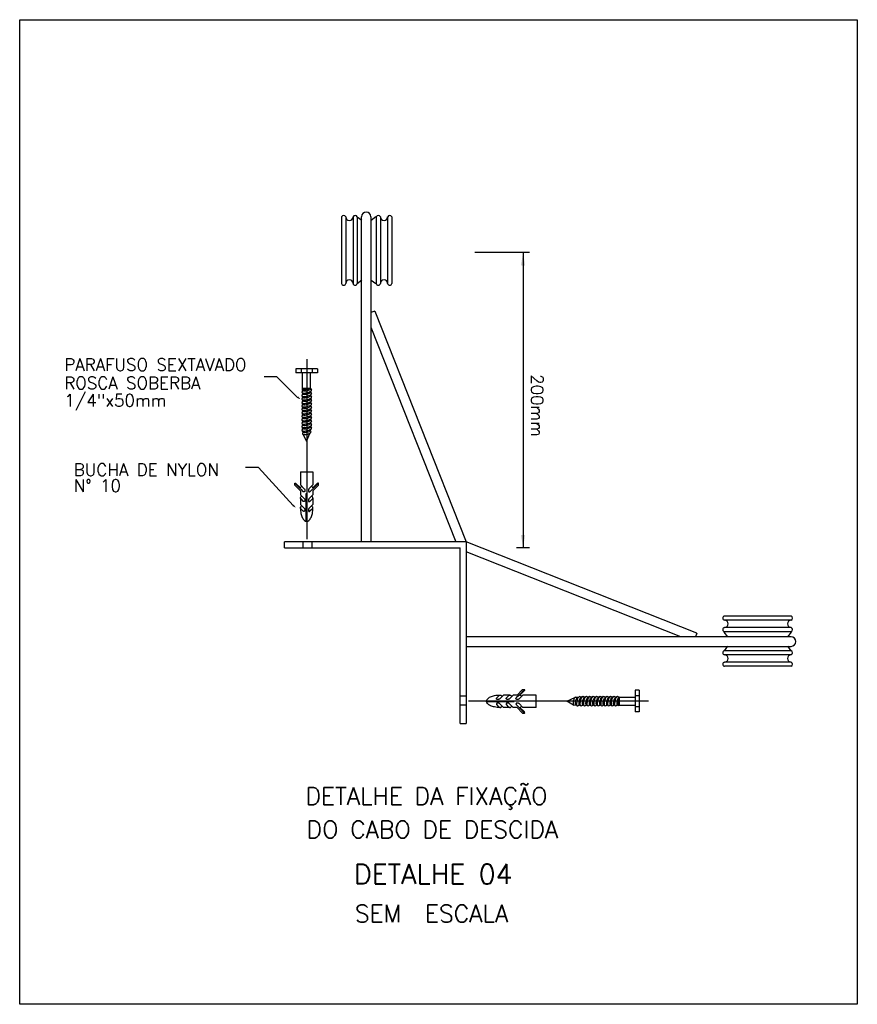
# Model space of a CAD drawing. Header units: metres. Extents: x 2092 to 2374, y -368 to -200.
# Tile 20 of 20: x 2333 to 2373, y -262 to -214. Entities that reach past the tile are written whole.
import ezdxf
from ezdxf.enums import TextEntityAlignment as Align

# ---------------------------------------------------------------- set-up
doc = ezdxf.new("R2010")
doc.units = ezdxf.units.M
doc.header["$LTSCALE"] = 0.3
doc.layers.get('0').update_dxf_attribs({"color": 251})
doc.layers.add('INDICACOES', color=9, linetype='Continuous')
doc.styles.add('100CL', font='romans.shx', dxfattribs={"height": 2.5})
doc.styles.add('140CL', font='romans.shx', dxfattribs={"height": 21})
doc.styles.add('80CL', font='romans.shx', dxfattribs={"height": 12})

# ---------------------------------------------------------------- blocks, each defined once
blk = doc.blocks.new('SET')
at = {"layer": 'INDICACOES', "color": 2}
blk.add_solid([(0, 0), (11.6, -3.1), (11.6, 3.1)], dxfattribs=at)

msp = doc.modelspace()

# ---------------------------------------------------------------- linework, layer by layer
at = {"color": 0, "linetype": 'ByBlock'}
for p, q in [((2348.257, -223.39), (2348.257, -226.644)), ((2348.46, -223.39), (2348.46, -226.644)), ((2348.816, -223.39), (2348.816, -226.644)), ((2349.019, -223.39), (2349.019, -226.644)), ((2349.019, -223.39), (2349.244, -223.554)), ((2349.229, -239.253), (2349.229, -223.391)), ((2349.689, -223.391), (2349.689, -239.253)), ((2349.701, -223.547), (2349.926, -223.376)), ((2349.946, -223.39), (2349.946, -226.644)), ((2350.149, -223.39), (2350.149, -226.644)), ((2350.505, -223.39), (2350.505, -226.644)), ((2350.708, -223.39), (2350.708, -226.644)), ((2357.428, -225.141), (2354.76, -225.141)), ((2357.115, -225.141), (2357.115, -239.541)), ((2349.019, -226.644), (2349.244, -226.473)), ((2349.701, -226.486), (2349.926, -226.651)), ((2349.872, -227.99), (2349.689, -228.062)), ((2349.872, -227.99), (2354.331, -239.255)), ((2349.689, -228.774), (2353.837, -239.255)), ((2346.572, -239.129), (2346.572, -230.343)), ((2347.086, -230.806), (2346.029, -230.806)), ((2346.029, -230.806), (2346.029, -231.005)), ((2347.086, -231.005), (2346.029, -231.005)), ((2346.285, -230.806), (2346.285, -231.005)), ((2346.356, -231.818), (2346.356, -231.005)), ((2346.743, -231.776), (2346.743, -231.005)), ((2346.814, -230.806), (2346.814, -231.005)), ((2347.086, -230.806), (2347.086, -231.005)), ((2345.096, -231.194), (2344.471, -231.194)), ((2346.107, -232.215), (2345.096, -231.194)), ((2346.356, -231.859), (2346.313, -231.959)), ((2346.356, -232.027), (2346.313, -232.127)), ((2346.324, -231.806), (2346.356, -231.859)), ((2346.324, -231.974), (2346.356, -232.027)), ((2346.356, -231.818), (2346.328, -231.808)), ((2346.743, -231.776), (2346.356, -231.776)), ((2346.743, -231.776), (2346.786, -231.858)), ((2346.778, -231.883), (2346.743, -231.945)), ((2346.743, -231.945), (2346.786, -232.027)), ((2346.778, -232.051), (2346.743, -232.114)), ((2346.743, -232.114), (2346.786, -232.196)), ((2346.356, -232.196), (2346.313, -232.296)), ((2346.356, -232.365), (2346.313, -232.465)), ((2346.356, -232.533), (2346.313, -232.633)), ((2346.324, -232.143), (2346.356, -232.196)), ((2346.324, -232.312), (2346.356, -232.365)), ((2346.324, -232.48), (2346.356, -232.533)), ((2346.778, -232.22), (2346.743, -232.282)), ((2346.743, -232.282), (2346.786, -232.364)), ((2346.778, -232.389), (2346.743, -232.451)), ((2346.743, -232.451), (2346.786, -232.533)), ((2346.778, -232.557), (2346.743, -232.62)), ((2346.356, -232.702), (2346.313, -232.802)), ((2346.356, -232.871), (2346.313, -232.971)), ((2346.356, -233.039), (2346.313, -233.139)), ((2346.324, -232.649), (2346.356, -232.702)), ((2346.324, -232.818), (2346.356, -232.871)), ((2346.324, -232.986), (2346.356, -233.039)), ((2346.743, -232.62), (2346.786, -232.701)), ((2346.778, -232.726), (2346.743, -232.788)), ((2346.743, -232.788), (2346.786, -232.87)), ((2346.778, -232.895), (2346.743, -232.957)), ((2346.743, -232.957), (2346.786, -233.039)), ((2346.778, -233.063), (2346.743, -233.126)), ((2346.356, -233.208), (2346.313, -233.308)), ((2346.356, -233.376), (2346.313, -233.476)), ((2346.356, -233.545), (2346.313, -233.645)), ((2346.324, -233.155), (2346.356, -233.208)), ((2346.324, -233.323), (2346.356, -233.376)), ((2346.324, -233.492), (2346.356, -233.545)), ((2346.743, -233.126), (2346.786, -233.207)), ((2346.778, -233.232), (2346.743, -233.294)), ((2346.743, -233.294), (2346.786, -233.376)), ((2346.778, -233.4), (2346.743, -233.463)), ((2346.743, -233.463), (2346.786, -233.545)), ((2346.356, -233.714), (2346.313, -233.814)), ((2346.321, -233.828), (2346.356, -233.887)), ((2346.324, -233.661), (2346.356, -233.714)), ((2346.363, -233.898), (2346.349, -233.989)), ((2346.363, -234.005), (2346.55, -234.339)), ((2346.55, -234.339), (2346.73, -233.94)), ((2346.732, -233.83), (2346.754, -233.903)), ((2346.778, -233.569), (2346.743, -233.631)), ((2346.743, -233.631), (2346.786, -233.713)), ((2346.743, -233.805), (2346.772, -233.744)), ((2344.194, -235.628), (2343.569, -235.628)), ((2345.89, -237.483), (2344.194, -235.628)), ((2346.245, -235.836), (2346.854, -235.836)), ((2346.245, -235.836), (2346.245, -236.479)), ((2346.854, -235.836), (2346.854, -236.479)), ((2346.262, -236.686), (2345.975, -236.399)), ((2345.975, -236.495), (2345.975, -236.399)), ((2346.247, -236.624), (2346.029, -236.406)), ((2346.838, -236.686), (2347.125, -236.399)), ((2346.852, -236.624), (2347.07, -236.406)), ((2347.125, -236.495), (2347.125, -236.399)), ((2346.245, -236.766), (2345.975, -236.495)), ((2346.245, -236.479), (2346.437, -236.67)), ((2346.245, -236.766), (2346.245, -236.957)), ((2346.262, -236.686), (2346.386, -236.811)), ((2346.533, -236.899), (2346.567, -236.899)), ((2346.533, -238.253), (2346.533, -236.899)), ((2346.567, -238.253), (2346.567, -236.899)), ((2346.854, -236.479), (2346.663, -236.67)), ((2346.838, -236.686), (2346.713, -236.811)), ((2346.854, -236.766), (2347.125, -236.495)), ((2346.854, -236.766), (2346.854, -236.957)), ((2346.245, -236.957), (2346.442, -237.154)), ((2346.245, -237.116), (2346.245, -237.432)), ((2346.262, -237.162), (2346.386, -237.286)), ((2346.854, -236.957), (2346.657, -237.154)), ((2346.838, -237.162), (2346.713, -237.286)), ((2346.854, -237.116), (2346.854, -237.432)), ((2346.245, -237.432), (2346.442, -237.629)), ((2346.262, -237.637), (2346.386, -237.761)), ((2346.854, -237.432), (2346.657, -237.629)), ((2346.838, -237.637), (2346.713, -237.761)), ((2345.462, -239.545), (2345.462, -239.253)), ((2354.331, -239.255), (2345.462, -239.255)), ((2346.36, -239.255), (2346.36, -239.543)), ((2346.798, -239.255), (2346.798, -239.543)), ((2354.331, -239.255), (2354.331, -248.125)), ((2365.597, -243.714), (2354.331, -239.255)), ((2345.462, -239.545), (2354.041, -239.545)), ((2354.041, -248.125), (2354.041, -239.545)), ((2364.813, -243.898), (2354.331, -239.749)), ((2357.428, -239.541), (2356.801, -239.541)), ((2370.196, -242.878), (2366.943, -242.878)), ((2370.196, -243.081), (2366.943, -243.081)), ((2370.196, -243.437), (2366.943, -243.437)), ((2370.196, -243.64), (2366.943, -243.64)), ((2370.195, -243.898), (2354.333, -243.898)), ((2365.597, -243.714), (2365.524, -243.898)), ((2367.1, -243.885), (2366.936, -243.661)), ((2370.039, -243.885), (2370.21, -243.661)), ((2354.333, -244.357), (2370.195, -244.357)), ((2366.943, -244.567), (2367.113, -244.342)), ((2370.196, -244.567), (2366.943, -244.567)), ((2370.196, -244.567), (2370.032, -244.342)), ((2370.196, -244.77), (2366.943, -244.77)), ((2370.196, -245.126), (2366.943, -245.126)), ((2370.196, -245.329), (2366.943, -245.329)), ((2356.82, -246.732), (2357.091, -246.462)), ((2356.9, -246.748), (2357.187, -246.462)), ((2356.962, -246.734), (2357.18, -246.516)), ((2357.091, -246.462), (2357.187, -246.462)), ((2362.581, -246.5), (2362.581, -247.557)), ((2362.781, -246.5), (2362.581, -246.5)), ((2362.781, -246.5), (2362.781, -247.557)), ((2354.332, -246.788), (2354.043, -246.788)), ((2354.457, -247.014), (2363.243, -247.014)), ((2355.949, -246.748), (2355.825, -246.873)), ((2356.154, -246.732), (2355.957, -246.929)), ((2356.471, -246.732), (2356.154, -246.732)), ((2356.425, -246.748), (2356.3, -246.873)), ((2356.629, -246.732), (2356.432, -246.929)), ((2356.82, -246.732), (2356.629, -246.732)), ((2356.9, -246.748), (2356.775, -246.873)), ((2357.107, -246.732), (2356.916, -246.924)), ((2357.75, -246.732), (2357.107, -246.732)), ((2357.75, -247.341), (2357.75, -246.732)), ((2359.248, -247.037), (2359.647, -246.856)), ((2359.756, -246.855), (2359.683, -246.832)), ((2359.782, -246.843), (2359.842, -246.814)), ((2359.955, -246.843), (2359.873, -246.8)), ((2360.017, -246.809), (2359.955, -246.843)), ((2360.123, -246.843), (2360.042, -246.8)), ((2360.186, -246.809), (2360.123, -246.843)), ((2360.292, -246.843), (2360.21, -246.8)), ((2360.354, -246.809), (2360.292, -246.843)), ((2360.461, -246.843), (2360.379, -246.8)), ((2360.523, -246.809), (2360.461, -246.843)), ((2360.629, -246.843), (2360.548, -246.8)), ((2360.692, -246.809), (2360.629, -246.843)), ((2360.798, -246.843), (2360.716, -246.8)), ((2360.86, -246.809), (2360.798, -246.843)), ((2360.967, -246.843), (2360.885, -246.8)), ((2361.029, -246.809), (2360.967, -246.843)), ((2361.135, -246.843), (2361.053, -246.8)), ((2361.198, -246.809), (2361.135, -246.843)), ((2361.304, -246.843), (2361.222, -246.8)), ((2361.366, -246.809), (2361.304, -246.843)), ((2361.472, -246.843), (2361.391, -246.8)), ((2361.535, -246.809), (2361.472, -246.843)), ((2361.641, -246.843), (2361.559, -246.8)), ((2361.703, -246.809), (2361.641, -246.843)), ((2361.81, -246.843), (2361.728, -246.8)), ((2361.81, -246.843), (2362.581, -246.843)), ((2361.81, -246.843), (2361.81, -247.23)), ((2362.781, -246.772), (2362.581, -246.772)), ((2354.332, -247.226), (2354.043, -247.226)), ((2355.333, -247.02), (2356.687, -247.02)), ((2355.333, -247.053), (2356.687, -247.053)), ((2355.949, -247.325), (2355.825, -247.2)), ((2356.154, -247.341), (2355.957, -247.144)), ((2356.471, -247.341), (2356.154, -247.341)), ((2356.425, -247.325), (2356.3, -247.2)), ((2356.629, -247.341), (2356.432, -247.144)), ((2356.82, -247.341), (2356.629, -247.341)), ((2356.687, -247.053), (2356.687, -247.02)), ((2356.9, -247.325), (2356.775, -247.2)), ((2356.82, -247.341), (2357.091, -247.612)), ((2356.9, -247.325), (2357.187, -247.612)), ((2357.107, -247.341), (2356.916, -247.15)), ((2356.962, -247.339), (2357.18, -247.557)), ((2357.75, -247.341), (2357.107, -247.341)), ((2359.581, -247.223), (2359.248, -247.037)), ((2359.688, -247.224), (2359.597, -247.237)), ((2359.759, -247.265), (2359.699, -247.23)), ((2359.872, -247.23), (2359.773, -247.273)), ((2359.925, -247.262), (2359.872, -247.23)), ((2360.041, -247.23), (2359.941, -247.273)), ((2360.094, -247.262), (2360.041, -247.23)), ((2360.21, -247.23), (2360.11, -247.273)), ((2360.263, -247.262), (2360.21, -247.23)), ((2360.378, -247.23), (2360.278, -247.273)), ((2360.431, -247.262), (2360.378, -247.23)), ((2360.547, -247.23), (2360.447, -247.273)), ((2360.6, -247.262), (2360.547, -247.23)), ((2360.716, -247.23), (2360.616, -247.273)), ((2360.769, -247.262), (2360.716, -247.23)), ((2360.884, -247.23), (2360.784, -247.273)), ((2360.937, -247.262), (2360.884, -247.23)), ((2361.053, -247.23), (2360.953, -247.273)), ((2361.106, -247.262), (2361.053, -247.23)), ((2361.222, -247.23), (2361.122, -247.273)), ((2361.275, -247.262), (2361.222, -247.23)), ((2361.39, -247.23), (2361.29, -247.273)), ((2361.443, -247.262), (2361.39, -247.23)), ((2361.559, -247.23), (2361.459, -247.273)), ((2361.612, -247.262), (2361.559, -247.23)), ((2361.727, -247.23), (2361.627, -247.273)), ((2361.78, -247.262), (2361.727, -247.23)), ((2361.769, -247.23), (2362.581, -247.23)), ((2361.769, -247.23), (2361.778, -247.258)), ((2362.781, -247.301), (2362.581, -247.301)), ((2357.091, -247.612), (2357.187, -247.612)), ((2362.781, -247.557), (2362.581, -247.557)), ((2354.041, -248.125), (2354.333, -248.125))]:
    msp.add_line(p, q, dxfattribs=at)
at = {"color": 1}
msp.add_lwpolyline([(2332.546, -213.77), (2373.427, -213.77), (2373.427, -261.828), (2332.546, -261.828)], close=True, dxfattribs=at)
at = {"color": 0, "linetype": 'ByBlock'}
for points in [[(2346.313, -231.959, 0.24548), (2346.328, -231.977, 0.082009), (2346.392, -231.992, 0.04047), (2346.466, -231.992, 0.029714), (2346.564, -231.977, 0.029714), (2346.66, -231.95, 0.04047), (2346.727, -231.921, 0.082009), (2346.78, -231.881, 0.24548), (2346.786, -231.858, 0.24548)], [(2346.313, -232.127, 0.24548), (2346.328, -232.145, 0.082009), (2346.392, -232.161, 0.04047), (2346.466, -232.16, 0.029714), (2346.564, -232.145, 0.029714), (2346.66, -232.119, 0.04047), (2346.727, -232.09, 0.082009), (2346.78, -232.049, 0.24548), (2346.786, -232.027, 0.24548)], [(2346.356, -231.859, 0.24548), (2346.368, -231.874, 0.082009), (2346.421, -231.886, 0.04047), (2346.481, -231.886, 0.029714), (2346.562, -231.873, 0.029714), (2346.64, -231.852, 0.04047), (2346.695, -231.828, 0.082009), (2346.738, -231.795, 0.24548), (2346.743, -231.776, 0.24548)], [(2346.356, -231.818, 0.045375), (2346.392, -231.824, 0.04047), (2346.466, -231.823, 0.029714), (2346.564, -231.808, 0.029714), (2346.66, -231.782, 0.008437), (2346.674, -231.776, 0.023446)], [(2346.356, -232.027, 0.24548), (2346.368, -232.042, 0.082009), (2346.421, -232.055, 0.04047), (2346.481, -232.054, 0.029714), (2346.562, -232.042, 0.029714), (2346.64, -232.02, 0.04047), (2346.695, -231.997, 0.082009), (2346.738, -231.964, 0.24548), (2346.743, -231.945, 0.24548)], [(2346.356, -232.196, 0.24548), (2346.368, -232.211, 0.082009), (2346.421, -232.223, 0.04047), (2346.481, -232.223, 0.029714), (2346.562, -232.211, 0.029714), (2346.64, -232.189, 0.04047), (2346.695, -232.165, 0.082009), (2346.738, -232.132, 0.24548), (2346.743, -232.114, 0.24548)], [(2346.313, -232.296, 0.24548), (2346.328, -232.314, 0.082009), (2346.392, -232.33, 0.04047), (2346.466, -232.329, 0.029714), (2346.564, -232.314, 0.029714), (2346.66, -232.288, 0.04047), (2346.727, -232.258, 0.082009), (2346.78, -232.218, 0.24548), (2346.786, -232.196, 0.24548)], [(2346.313, -232.465, 0.24548), (2346.328, -232.483, 0.082009), (2346.392, -232.498, 0.04047), (2346.466, -232.497, 0.029714), (2346.564, -232.483, 0.029714), (2346.66, -232.456, 0.04047), (2346.727, -232.427, 0.082009), (2346.78, -232.387, 0.24548), (2346.786, -232.364, 0.24548)], [(2346.313, -232.633, 0.24548), (2346.328, -232.651, 0.082009), (2346.392, -232.667, 0.04047), (2346.466, -232.666, 0.029714), (2346.564, -232.651, 0.029714), (2346.66, -232.625, 0.04047), (2346.727, -232.596, 0.082009), (2346.78, -232.555, 0.24548), (2346.786, -232.533, 0.24548)], [(2346.356, -232.365, 0.24548), (2346.368, -232.379, 0.082009), (2346.421, -232.392, 0.04047), (2346.481, -232.392, 0.029714), (2346.562, -232.379, 0.029714), (2346.64, -232.358, 0.04047), (2346.695, -232.334, 0.082009), (2346.738, -232.301, 0.24548), (2346.743, -232.282, 0.24548)], [(2346.356, -232.533, 0.24548), (2346.368, -232.548, 0.082009), (2346.421, -232.561, 0.04047), (2346.481, -232.56, 0.029714), (2346.562, -232.548, 0.029714), (2346.64, -232.526, 0.04047), (2346.695, -232.503, 0.082009), (2346.738, -232.469, 0.24548), (2346.743, -232.451, 0.24548)], [(2346.313, -232.802, 0.24548), (2346.328, -232.82, 0.082009), (2346.392, -232.835, 0.04047), (2346.466, -232.835, 0.029714), (2346.564, -232.82, 0.029714), (2346.66, -232.793, 0.04047), (2346.727, -232.764, 0.082009), (2346.78, -232.724, 0.24548), (2346.786, -232.701, 0.24548)], [(2346.313, -232.971, 0.24548), (2346.328, -232.989, 0.082009), (2346.392, -233.004, 0.04047), (2346.466, -233.003, 0.029714), (2346.564, -232.988, 0.029714), (2346.66, -232.962, 0.04047), (2346.727, -232.933, 0.082009), (2346.78, -232.893, 0.24548), (2346.786, -232.87, 0.24548)], [(2346.313, -233.139, 0.24548), (2346.328, -233.157, 0.082009), (2346.392, -233.173, 0.04047), (2346.466, -233.172, 0.029714), (2346.564, -233.157, 0.029714), (2346.66, -233.131, 0.04047), (2346.727, -233.102, 0.082009), (2346.78, -233.061, 0.24548), (2346.786, -233.039, 0.24548)], [(2346.356, -232.702, 0.24548), (2346.368, -232.717, 0.082009), (2346.421, -232.729, 0.04047), (2346.481, -232.729, 0.029714), (2346.562, -232.717, 0.029714), (2346.64, -232.695, 0.04047), (2346.695, -232.671, 0.082009), (2346.738, -232.638, 0.24548), (2346.743, -232.62, 0.24548)], [(2346.356, -232.871, 0.24548), (2346.368, -232.885, 0.082009), (2346.421, -232.898, 0.04047), (2346.481, -232.897, 0.029714), (2346.562, -232.885, 0.029714), (2346.64, -232.864, 0.04047), (2346.695, -232.84, 0.082009), (2346.738, -232.807, 0.24548), (2346.743, -232.788, 0.24548)], [(2346.356, -233.039, 0.24548), (2346.368, -233.054, 0.082009), (2346.421, -233.067, 0.04047), (2346.481, -233.066, 0.029714), (2346.562, -233.054, 0.029714), (2346.64, -233.032, 0.04047), (2346.695, -233.008, 0.082009), (2346.738, -232.975, 0.24548), (2346.743, -232.957, 0.24548)], [(2346.313, -233.308, 0.24548), (2346.328, -233.326, 0.082009), (2346.392, -233.341, 0.04047), (2346.466, -233.341, 0.029714), (2346.564, -233.326, 0.029714), (2346.66, -233.299, 0.04047), (2346.727, -233.27, 0.082009), (2346.78, -233.23, 0.24548), (2346.786, -233.207, 0.24548)], [(2346.313, -233.476, 0.24548), (2346.328, -233.494, 0.082009), (2346.392, -233.51, 0.04047), (2346.466, -233.509, 0.029714), (2346.564, -233.494, 0.029714), (2346.66, -233.468, 0.04047), (2346.727, -233.439, 0.082009), (2346.78, -233.398, 0.24548), (2346.786, -233.376, 0.24548)], [(2346.313, -233.645, 0.24548), (2346.328, -233.663, 0.082009), (2346.392, -233.679, 0.04047), (2346.466, -233.678, 0.029714), (2346.564, -233.663, 0.029714), (2346.66, -233.637, 0.04047), (2346.727, -233.608, 0.082009), (2346.78, -233.567, 0.24548), (2346.786, -233.545, 0.24548)], [(2346.356, -233.208, 0.24548), (2346.368, -233.223, 0.082009), (2346.421, -233.235, 0.04047), (2346.481, -233.235, 0.029714), (2346.562, -233.223, 0.029714), (2346.64, -233.201, 0.04047), (2346.695, -233.177, 0.082009), (2346.738, -233.144, 0.24548), (2346.743, -233.126, 0.24548)], [(2346.356, -233.376, 0.24548), (2346.368, -233.391, 0.082009), (2346.421, -233.404, 0.04047), (2346.481, -233.403, 0.029714), (2346.562, -233.391, 0.029714), (2346.64, -233.37, 0.04047), (2346.695, -233.346, 0.082009), (2346.738, -233.313, 0.24548), (2346.743, -233.294, 0.24548)], [(2346.356, -233.545, 0.24548), (2346.368, -233.56, 0.082009), (2346.421, -233.573, 0.04047), (2346.481, -233.572, 0.029714), (2346.562, -233.56, 0.029714), (2346.64, -233.538, 0.04047), (2346.695, -233.514, 0.082009), (2346.738, -233.481, 0.24548), (2346.743, -233.463, 0.24548)], [(2346.313, -233.814, 0.24548), (2346.328, -233.832, 0.082009), (2346.392, -233.847, 0.04047), (2346.466, -233.847, 0.029714), (2346.564, -233.832, 0.029714), (2346.66, -233.805, 0.04047), (2346.727, -233.776, 0.082009), (2346.78, -233.736, 0.24548), (2346.786, -233.713, 0.24548)], [(2346.349, -233.989, 0.24548), (2346.362, -234.005, 0.082009), (2346.417, -234.018, 0.04047), (2346.48, -234.017, 0.029714), (2346.564, -234.005, 0.029714), (2346.646, -233.982, 0.04047), (2346.703, -233.957, 0.082009), (2346.749, -233.923, 0.24548), (2346.754, -233.903, 0.24548)], [(2346.356, -233.714, 0.24548), (2346.368, -233.728, 0.082009), (2346.421, -233.741, 0.04047), (2346.481, -233.741, 0.029714), (2346.562, -233.728, 0.029714), (2346.64, -233.707, 0.04047), (2346.695, -233.683, 0.082009), (2346.738, -233.65, 0.24548), (2346.743, -233.631, 0.24548)], [(2346.356, -233.887, 0.24548), (2346.368, -233.902, 0.082009), (2346.421, -233.914, 0.04047), (2346.481, -233.914, 0.029714), (2346.562, -233.902, 0.029714), (2346.64, -233.88, 0.04047), (2346.695, -233.856, 0.082009), (2346.738, -233.823, 0.24548), (2346.743, -233.805, 0.24548)], [(2346.247, -236.624, -0.122515), (2346.264, -236.589, -0.074458), (2346.312, -236.546, -0.064948)], [(2346.852, -236.624, 0.122515), (2346.835, -236.589, 0.074458), (2346.787, -236.546, 0.064948)], [(2346.245, -237.116, -0.174705), (2346.264, -237.064, -0.074458), (2346.312, -237.021, -0.064948)], [(2346.264, -237.167, -0.174705), (2346.245, -237.116, -0.174705)], [(2346.262, -237.162, -0.021127), (2346.257, -237.158, -0.170198)], [(2346.854, -237.116, 0.174705), (2346.835, -237.064, 0.074458), (2346.787, -237.021, 0.064948)], [(2346.835, -237.167, 0.174705), (2346.854, -237.116, 0.174705)], [(2346.838, -237.162, 0.021127), (2346.842, -237.158, 0.170198)], [(2346.245, -237.591, -0.174705), (2346.264, -237.539, -0.074458), (2346.312, -237.496, -0.064948)], [(2346.245, -237.582, 0.005298), (2346.245, -237.61, 0.048405), (2346.27, -237.871, 0.062165), (2346.334, -238.066, 0.102796), (2346.448, -238.216, 0.153617), (2346.533, -238.253, 0.181773)], [(2346.257, -237.633, -0.138405), (2346.245, -237.591, -0.174705)], [(2346.262, -237.637, -0.021127), (2346.257, -237.633, -0.170198)], [(2346.567, -238.253, 0.153617), (2346.652, -238.216, 0.102796), (2346.765, -238.066, 0.062165), (2346.829, -237.871, 0.048405), (2346.854, -237.61, 0.005298), (2346.854, -237.582, 0.062165)], [(2346.854, -237.591, 0.174705), (2346.835, -237.539, 0.074458), (2346.787, -237.496, 0.064948)], [(2346.835, -237.642, 0.174705), (2346.854, -237.591, 0.174705)], [(2346.838, -237.637, 0.021127), (2346.842, -237.633, 0.170198)], [(2355.333, -247.02, -0.153617), (2355.37, -246.935, -0.102796), (2355.52, -246.821, -0.062165), (2355.715, -246.757, -0.048405), (2355.976, -246.732, -0.005298), (2356.005, -246.732, -0.062165)], [(2355.944, -246.751, -0.174705), (2355.995, -246.732, -0.174705)], [(2355.949, -246.748, -0.021127), (2355.953, -246.744, -0.170198)], [(2355.995, -246.732, -0.174705), (2356.047, -246.751, -0.074458), (2356.09, -246.799, -0.064948)], [(2356.419, -246.751, -0.174705), (2356.471, -246.732, -0.174705)], [(2356.425, -246.748, -0.021127), (2356.428, -246.744, -0.170198)], [(2356.471, -246.732, -0.174705), (2356.522, -246.751, -0.074458), (2356.565, -246.799, -0.064948)], [(2356.962, -246.734, -0.122515), (2356.997, -246.751, -0.074458), (2357.041, -246.799, -0.064948)], [(2359.597, -247.237, -0.24548), (2359.581, -247.224, -0.082009), (2359.568, -247.169, -0.04047), (2359.569, -247.106, -0.029714), (2359.581, -247.022, -0.029714), (2359.604, -246.94, -0.04047), (2359.629, -246.883, -0.082009), (2359.663, -246.838, -0.24548), (2359.683, -246.832, -0.24548)], [(2359.699, -247.23, -0.24548), (2359.685, -247.218, -0.082009), (2359.672, -247.165, -0.04047), (2359.672, -247.105, -0.029714), (2359.685, -247.025, -0.029714), (2359.706, -246.946, -0.04047), (2359.73, -246.891, -0.082009), (2359.763, -246.848, -0.24548), (2359.782, -246.843, -0.24548)], [(2359.773, -247.273, -0.24548), (2359.754, -247.258, -0.082009), (2359.739, -247.194, -0.04047), (2359.74, -247.121, -0.029714), (2359.755, -247.022, -0.029714), (2359.781, -246.926, -0.04047), (2359.81, -246.859, -0.082009), (2359.85, -246.806, -0.24548), (2359.873, -246.8, -0.24548)], [(2359.872, -247.23, -0.24548), (2359.858, -247.218, -0.082009), (2359.845, -247.165, -0.04047), (2359.846, -247.105, -0.029714), (2359.858, -247.025, -0.029714), (2359.879, -246.946, -0.04047), (2359.903, -246.891, -0.082009), (2359.936, -246.848, -0.24548), (2359.955, -246.843, -0.24548)], [(2359.941, -247.273, -0.24548), (2359.923, -247.258, -0.082009), (2359.908, -247.194, -0.04047), (2359.908, -247.121, -0.029714), (2359.923, -247.022, -0.029714), (2359.95, -246.926, -0.04047), (2359.979, -246.859, -0.082009), (2360.019, -246.806, -0.24548), (2360.042, -246.8, -0.24548)], [(2360.041, -247.23, -0.24548), (2360.026, -247.218, -0.082009), (2360.014, -247.165, -0.04047), (2360.014, -247.105, -0.029714), (2360.026, -247.025, -0.029714), (2360.048, -246.946, -0.04047), (2360.072, -246.891, -0.082009), (2360.105, -246.848, -0.24548), (2360.123, -246.843, -0.24548)], [(2360.11, -247.273, -0.24548), (2360.092, -247.258, -0.082009), (2360.076, -247.194, -0.04047), (2360.077, -247.121, -0.029714), (2360.092, -247.022, -0.029714), (2360.118, -246.926, -0.04047), (2360.147, -246.859, -0.082009), (2360.188, -246.806, -0.24548), (2360.21, -246.8, -0.24548)], [(2360.21, -247.23, -0.24548), (2360.195, -247.218, -0.082009), (2360.182, -247.165, -0.04047), (2360.183, -247.105, -0.029714), (2360.195, -247.025, -0.029714), (2360.217, -246.946, -0.04047), (2360.24, -246.891, -0.082009), (2360.274, -246.848, -0.24548), (2360.292, -246.843, -0.24548)], [(2360.278, -247.273, -0.24548), (2360.26, -247.258, -0.082009), (2360.245, -247.194, -0.04047), (2360.246, -247.121, -0.029714), (2360.26, -247.022, -0.029714), (2360.287, -246.926, -0.04047), (2360.316, -246.859, -0.082009), (2360.356, -246.806, -0.24548), (2360.379, -246.8, -0.24548)], [(2360.378, -247.23, -0.24548), (2360.364, -247.218, -0.082009), (2360.351, -247.165, -0.04047), (2360.352, -247.105, -0.029714), (2360.364, -247.025, -0.029714), (2360.385, -246.946, -0.04047), (2360.409, -246.891, -0.082009), (2360.442, -246.848, -0.24548), (2360.461, -246.843, -0.24548)], [(2360.447, -247.273, -0.24548), (2360.429, -247.258, -0.082009), (2360.414, -247.194, -0.04047), (2360.414, -247.121, -0.029714), (2360.429, -247.022, -0.029714), (2360.455, -246.926, -0.04047), (2360.485, -246.859, -0.082009), (2360.525, -246.806, -0.24548), (2360.548, -246.8, -0.24548)], [(2360.547, -247.23, -0.24548), (2360.532, -247.218, -0.082009), (2360.52, -247.165, -0.04047), (2360.52, -247.105, -0.029714), (2360.532, -247.025, -0.029714), (2360.554, -246.946, -0.04047), (2360.578, -246.891, -0.082009), (2360.611, -246.848, -0.24548), (2360.629, -246.843, -0.24548)], [(2360.616, -247.273, -0.24548), (2360.598, -247.258, -0.082009), (2360.582, -247.194, -0.04047), (2360.583, -247.121, -0.029714), (2360.598, -247.022, -0.029714), (2360.624, -246.926, -0.04047), (2360.653, -246.859, -0.082009), (2360.694, -246.806, -0.24548), (2360.716, -246.8, -0.24548)], [(2360.716, -247.23, -0.24548), (2360.701, -247.218, -0.082009), (2360.688, -247.165, -0.04047), (2360.689, -247.105, -0.029714), (2360.701, -247.025, -0.029714), (2360.723, -246.946, -0.04047), (2360.746, -246.891, -0.082009), (2360.779, -246.848, -0.24548), (2360.798, -246.843, -0.24548)], [(2360.784, -247.273, -0.24548), (2360.766, -247.258, -0.082009), (2360.751, -247.194, -0.04047), (2360.751, -247.121, -0.029714), (2360.766, -247.022, -0.029714), (2360.793, -246.926, -0.04047), (2360.822, -246.859, -0.082009), (2360.862, -246.806, -0.24548), (2360.885, -246.8, -0.24548)], [(2360.884, -247.23, -0.24548), (2360.87, -247.218, -0.082009), (2360.857, -247.165, -0.04047), (2360.857, -247.105, -0.029714), (2360.87, -247.025, -0.029714), (2360.891, -246.946, -0.04047), (2360.915, -246.891, -0.082009), (2360.948, -246.848, -0.24548), (2360.967, -246.843, -0.24548)], [(2360.953, -247.273, -0.24548), (2360.935, -247.258, -0.082009), (2360.919, -247.194, -0.04047), (2360.92, -247.121, -0.029714), (2360.935, -247.022, -0.029714), (2360.961, -246.926, -0.04047), (2360.99, -246.859, -0.082009), (2361.031, -246.806, -0.24548), (2361.053, -246.8, -0.24548)], [(2361.053, -247.23, -0.24548), (2361.038, -247.218, -0.082009), (2361.025, -247.165, -0.04047), (2361.026, -247.105, -0.029714), (2361.038, -247.025, -0.029714), (2361.06, -246.946, -0.04047), (2361.084, -246.891, -0.082009), (2361.117, -246.848, -0.24548), (2361.135, -246.843, -0.24548)], [(2361.122, -247.273, -0.24548), (2361.104, -247.258, -0.082009), (2361.088, -247.194, -0.04047), (2361.089, -247.121, -0.029714), (2361.104, -247.022, -0.029714), (2361.13, -246.926, -0.04047), (2361.159, -246.859, -0.082009), (2361.2, -246.806, -0.24548), (2361.222, -246.8, -0.24548)], [(2361.222, -247.23, -0.24548), (2361.207, -247.218, -0.082009), (2361.194, -247.165, -0.04047), (2361.195, -247.105, -0.029714), (2361.207, -247.025, -0.029714), (2361.228, -246.946, -0.04047), (2361.252, -246.891, -0.082009), (2361.285, -246.848, -0.24548), (2361.304, -246.843, -0.24548)], [(2361.29, -247.273, -0.24548), (2361.272, -247.258, -0.082009), (2361.257, -247.194, -0.04047), (2361.257, -247.121, -0.029714), (2361.272, -247.022, -0.029714), (2361.299, -246.926, -0.04047), (2361.328, -246.859, -0.082009), (2361.368, -246.806, -0.24548), (2361.391, -246.8, -0.24548)], [(2361.39, -247.23, -0.24548), (2361.375, -247.218, -0.082009), (2361.363, -247.165, -0.04047), (2361.363, -247.105, -0.029714), (2361.375, -247.025, -0.029714), (2361.397, -246.946, -0.04047), (2361.421, -246.891, -0.082009), (2361.454, -246.848, -0.24548), (2361.472, -246.843, -0.24548)], [(2361.459, -247.273, -0.24548), (2361.441, -247.258, -0.082009), (2361.425, -247.194, -0.04047), (2361.426, -247.121, -0.029714), (2361.441, -247.022, -0.029714), (2361.467, -246.926, -0.04047), (2361.496, -246.859, -0.082009), (2361.537, -246.806, -0.24548), (2361.559, -246.8, -0.24548)], [(2361.559, -247.23, -0.24548), (2361.544, -247.218, -0.082009), (2361.531, -247.165, -0.04047), (2361.532, -247.105, -0.029714), (2361.544, -247.025, -0.029714), (2361.566, -246.946, -0.04047), (2361.59, -246.891, -0.082009), (2361.623, -246.848, -0.24548), (2361.641, -246.843, -0.24548)], [(2361.627, -247.273, -0.24548), (2361.609, -247.258, -0.082009), (2361.594, -247.194, -0.04047), (2361.595, -247.121, -0.029714), (2361.61, -247.022, -0.029714), (2361.636, -246.926, -0.04047), (2361.665, -246.859, -0.082009), (2361.705, -246.806, -0.24548), (2361.728, -246.8, -0.24548)], [(2361.727, -247.23, -0.24548), (2361.713, -247.218, -0.082009), (2361.7, -247.165, -0.04047), (2361.701, -247.105, -0.029714), (2361.713, -247.025, -0.029714), (2361.734, -246.946, -0.04047), (2361.758, -246.891, -0.082009), (2361.791, -246.848, -0.24548), (2361.81, -246.843, -0.24548)], [(2361.769, -247.23, -0.045375), (2361.763, -247.194, -0.04047), (2361.763, -247.121, -0.029714), (2361.778, -247.022, -0.029714), (2361.805, -246.926, -0.008437), (2361.81, -246.912, -0.023446)], [(2356.005, -247.341, -0.005298), (2355.976, -247.341, -0.048405), (2355.715, -247.316, -0.062165), (2355.52, -247.252, -0.102796), (2355.37, -247.138, -0.153617), (2355.333, -247.053, -0.181773)], [(2355.949, -247.325, 0.021127), (2355.953, -247.329, 0.170198)], [(2355.953, -247.329, 0.138405), (2355.995, -247.341, 0.174705)], [(2355.995, -247.341, 0.174705), (2356.047, -247.322, 0.074458), (2356.09, -247.274, 0.064948)], [(2356.419, -247.322, 0.174705), (2356.471, -247.341, 0.174705)], [(2356.425, -247.325, 0.021127), (2356.428, -247.329, 0.170198)], [(2356.471, -247.341, 0.174705), (2356.522, -247.322, 0.074458), (2356.565, -247.274, 0.064948)], [(2356.962, -247.339, 0.122515), (2356.997, -247.322, 0.074458), (2357.041, -247.274, 0.064948)]]:
    msp.add_lwpolyline(points, format="xyb", dxfattribs=at)
for points in [[(2345.975, -236.399), (2345.988, -236.394), (2346.009, -236.397), (2346.029, -236.406)], [(2347.125, -236.399), (2347.111, -236.394), (2347.09, -236.397), (2347.07, -236.406)], [(2346.437, -236.67), (2346.441, -236.676), (2346.444, -236.682), (2346.447, -236.687), (2346.45, -236.691), (2346.452, -236.695), (2346.454, -236.699), (2346.455, -236.702), (2346.456, -236.705), (2346.458, -236.708), (2346.459, -236.711), (2346.46, -236.713), (2346.46, -236.716), (2346.461, -236.718), (2346.462, -236.72), (2346.462, -236.723), (2346.462, -236.725), (2346.463, -236.727), (2346.463, -236.73), (2346.464, -236.732), (2346.464, -236.735), (2346.464, -236.738), (2346.464, -236.74), (2346.464, -236.743), (2346.464, -236.746), (2346.464, -236.749), (2346.464, -236.752), (2346.464, -236.755), (2346.463, -236.758), (2346.463, -236.761), (2346.463, -236.763), (2346.462, -236.766), (2346.462, -236.769), (2346.461, -236.772), (2346.461, -236.775), (2346.46, -236.777), (2346.46, -236.78), (2346.459, -236.782), (2346.459, -236.785), (2346.458, -236.787), (2346.458, -236.79), (2346.457, -236.792), (2346.456, -236.794), (2346.455, -236.797), (2346.454, -236.799), (2346.453, -236.801), (2346.452, -236.803), (2346.451, -236.804), (2346.45, -236.806), (2346.448, -236.807), (2346.447, -236.809), (2346.446, -236.81), (2346.444, -236.811), (2346.443, -236.812), (2346.442, -236.813), (2346.44, -236.814), (2346.439, -236.815), (2346.437, -236.815), (2346.436, -236.816), (2346.434, -236.816), (2346.432, -236.817), (2346.43, -236.817), (2346.428, -236.817), (2346.426, -236.817), (2346.423, -236.818), (2346.42, -236.818), (2346.417, -236.818), (2346.413, -236.818), (2346.409, -236.818), (2346.404, -236.817), (2346.399, -236.815), (2346.393, -236.814), (2346.386, -236.811)], [(2346.663, -236.67), (2346.659, -236.676), (2346.655, -236.682), (2346.652, -236.687), (2346.65, -236.691), (2346.648, -236.695), (2346.646, -236.699), (2346.644, -236.702), (2346.643, -236.705), (2346.642, -236.708), (2346.641, -236.711), (2346.64, -236.713), (2346.639, -236.716), (2346.638, -236.718), (2346.638, -236.72), (2346.637, -236.723), (2346.637, -236.725), (2346.636, -236.727), (2346.636, -236.73), (2346.636, -236.732), (2346.635, -236.735), (2346.635, -236.738), (2346.635, -236.74), (2346.635, -236.743), (2346.635, -236.746), (2346.635, -236.749), (2346.635, -236.752), (2346.636, -236.755), (2346.636, -236.758), (2346.636, -236.761), (2346.637, -236.763), (2346.637, -236.766), (2346.638, -236.769), (2346.638, -236.772), (2346.638, -236.775), (2346.639, -236.777), (2346.639, -236.78), (2346.64, -236.782), (2346.64, -236.785), (2346.641, -236.787), (2346.642, -236.79), (2346.642, -236.792), (2346.643, -236.794), (2346.644, -236.797), (2346.645, -236.799), (2346.646, -236.801), (2346.647, -236.803), (2346.648, -236.804), (2346.65, -236.806), (2346.651, -236.807), (2346.652, -236.809), (2346.653, -236.81), (2346.655, -236.811), (2346.656, -236.812), (2346.658, -236.813), (2346.659, -236.814), (2346.661, -236.815), (2346.662, -236.815), (2346.664, -236.816), (2346.665, -236.816), (2346.667, -236.817), (2346.669, -236.817), (2346.671, -236.817), (2346.674, -236.817), (2346.676, -236.818), (2346.679, -236.818), (2346.682, -236.818), (2346.686, -236.818), (2346.69, -236.818), (2346.695, -236.817), (2346.7, -236.815), (2346.706, -236.814), (2346.713, -236.811)], [(2346.437, -237.145), (2346.441, -237.151), (2346.444, -237.157), (2346.447, -237.162), (2346.45, -237.166), (2346.452, -237.171), (2346.454, -237.174), (2346.455, -237.178), (2346.456, -237.181), (2346.458, -237.183), (2346.459, -237.186), (2346.46, -237.189), (2346.46, -237.191), (2346.461, -237.193), (2346.462, -237.195), (2346.462, -237.198), (2346.462, -237.2), (2346.463, -237.202), (2346.463, -237.205), (2346.464, -237.208), (2346.464, -237.21), (2346.464, -237.213), (2346.464, -237.216), (2346.464, -237.218), (2346.464, -237.221), (2346.464, -237.224), (2346.464, -237.227), (2346.464, -237.23), (2346.463, -237.233), (2346.463, -237.236), (2346.463, -237.239), (2346.462, -237.242), (2346.462, -237.244), (2346.461, -237.247), (2346.461, -237.25), (2346.46, -237.252), (2346.46, -237.255), (2346.459, -237.258), (2346.459, -237.26), (2346.458, -237.263), (2346.458, -237.265), (2346.457, -237.267), (2346.456, -237.27), (2346.455, -237.272), (2346.454, -237.274), (2346.453, -237.276), (2346.452, -237.278), (2346.451, -237.28), (2346.45, -237.281), (2346.448, -237.283), (2346.447, -237.284), (2346.446, -237.285), (2346.444, -237.286), (2346.443, -237.287), (2346.442, -237.288), (2346.44, -237.289), (2346.439, -237.29), (2346.437, -237.29), (2346.436, -237.291), (2346.434, -237.291), (2346.432, -237.292), (2346.43, -237.292), (2346.428, -237.292), (2346.426, -237.293), (2346.423, -237.293), (2346.42, -237.293), (2346.417, -237.293), (2346.413, -237.293), (2346.409, -237.293), (2346.404, -237.292), (2346.399, -237.291), (2346.393, -237.289), (2346.386, -237.286)], [(2346.663, -237.145), (2346.659, -237.151), (2346.655, -237.157), (2346.652, -237.162), (2346.65, -237.166), (2346.648, -237.171), (2346.646, -237.174), (2346.644, -237.178), (2346.643, -237.181), (2346.642, -237.183), (2346.641, -237.186), (2346.64, -237.189), (2346.639, -237.191), (2346.638, -237.193), (2346.638, -237.195), (2346.637, -237.198), (2346.637, -237.2), (2346.636, -237.202), (2346.636, -237.205), (2346.636, -237.208), (2346.635, -237.21), (2346.635, -237.213), (2346.635, -237.216), (2346.635, -237.218), (2346.635, -237.221), (2346.635, -237.224), (2346.635, -237.227), (2346.636, -237.23), (2346.636, -237.233), (2346.636, -237.236), (2346.637, -237.239), (2346.637, -237.242), (2346.638, -237.244), (2346.638, -237.247), (2346.638, -237.25), (2346.639, -237.252), (2346.639, -237.255), (2346.64, -237.258), (2346.64, -237.26), (2346.641, -237.263), (2346.642, -237.265), (2346.642, -237.267), (2346.643, -237.27), (2346.644, -237.272), (2346.645, -237.274), (2346.646, -237.276), (2346.647, -237.278), (2346.648, -237.28), (2346.65, -237.281), (2346.651, -237.283), (2346.652, -237.284), (2346.653, -237.285), (2346.655, -237.286), (2346.656, -237.287), (2346.658, -237.288), (2346.659, -237.289), (2346.661, -237.29), (2346.662, -237.29), (2346.664, -237.291), (2346.665, -237.291), (2346.667, -237.292), (2346.669, -237.292), (2346.671, -237.292), (2346.674, -237.293), (2346.676, -237.293), (2346.679, -237.293), (2346.682, -237.293), (2346.686, -237.293), (2346.69, -237.293), (2346.695, -237.292), (2346.7, -237.291), (2346.706, -237.289), (2346.713, -237.286)], [(2346.437, -237.621), (2346.441, -237.627), (2346.444, -237.632), (2346.447, -237.637), (2346.45, -237.642), (2346.452, -237.646), (2346.454, -237.649), (2346.455, -237.653), (2346.456, -237.656), (2346.458, -237.659), (2346.459, -237.661), (2346.46, -237.664), (2346.46, -237.666), (2346.461, -237.668), (2346.462, -237.671), (2346.462, -237.673), (2346.462, -237.675), (2346.463, -237.678), (2346.463, -237.68), (2346.464, -237.683), (2346.464, -237.685), (2346.464, -237.688), (2346.464, -237.691), (2346.464, -237.694), (2346.464, -237.696), (2346.464, -237.699), (2346.464, -237.702), (2346.464, -237.705), (2346.463, -237.708), (2346.463, -237.711), (2346.463, -237.714), (2346.462, -237.717), (2346.462, -237.72), (2346.461, -237.722), (2346.461, -237.725), (2346.46, -237.728), (2346.46, -237.73), (2346.459, -237.733), (2346.459, -237.735), (2346.458, -237.738), (2346.458, -237.74), (2346.457, -237.743), (2346.456, -237.745), (2346.455, -237.747), (2346.454, -237.749), (2346.453, -237.751), (2346.452, -237.753), (2346.451, -237.755), (2346.45, -237.756), (2346.448, -237.758), (2346.447, -237.759), (2346.446, -237.761), (2346.444, -237.762), (2346.443, -237.763), (2346.442, -237.764), (2346.44, -237.764), (2346.439, -237.765), (2346.437, -237.766), (2346.436, -237.766), (2346.434, -237.767), (2346.432, -237.767), (2346.43, -237.767), (2346.428, -237.768), (2346.426, -237.768), (2346.423, -237.768), (2346.42, -237.768), (2346.417, -237.768), (2346.413, -237.768), (2346.409, -237.768), (2346.404, -237.767), (2346.399, -237.766), (2346.393, -237.764), (2346.386, -237.761)], [(2346.663, -237.621), (2346.659, -237.627), (2346.655, -237.632), (2346.652, -237.637), (2346.65, -237.642), (2346.648, -237.646), (2346.646, -237.649), (2346.644, -237.653), (2346.643, -237.656), (2346.642, -237.659), (2346.641, -237.661), (2346.64, -237.664), (2346.639, -237.666), (2346.638, -237.668), (2346.638, -237.671), (2346.637, -237.673), (2346.637, -237.675), (2346.636, -237.678), (2346.636, -237.68), (2346.636, -237.683), (2346.635, -237.685), (2346.635, -237.688), (2346.635, -237.691), (2346.635, -237.694), (2346.635, -237.696), (2346.635, -237.699), (2346.635, -237.702), (2346.636, -237.705), (2346.636, -237.708), (2346.636, -237.711), (2346.637, -237.714), (2346.637, -237.717), (2346.638, -237.72), (2346.638, -237.722), (2346.638, -237.725), (2346.639, -237.728), (2346.639, -237.73), (2346.64, -237.733), (2346.64, -237.735), (2346.641, -237.738), (2346.642, -237.74), (2346.642, -237.743), (2346.643, -237.745), (2346.644, -237.747), (2346.645, -237.749), (2346.646, -237.751), (2346.647, -237.753), (2346.648, -237.755), (2346.65, -237.756), (2346.651, -237.758), (2346.652, -237.759), (2346.653, -237.761), (2346.655, -237.762), (2346.656, -237.763), (2346.658, -237.764), (2346.659, -237.764), (2346.661, -237.765), (2346.662, -237.766), (2346.664, -237.766), (2346.665, -237.767), (2346.667, -237.767), (2346.669, -237.767), (2346.671, -237.768), (2346.674, -237.768), (2346.676, -237.768), (2346.679, -237.768), (2346.682, -237.768), (2346.686, -237.768), (2346.69, -237.768), (2346.695, -237.767), (2346.7, -237.766), (2346.706, -237.764), (2346.713, -237.761)], [(2357.187, -246.462), (2357.192, -246.475), (2357.19, -246.496), (2357.18, -246.516)], [(2355.966, -246.924), (2355.96, -246.928), (2355.954, -246.931), (2355.949, -246.934), (2355.945, -246.936), (2355.94, -246.939), (2355.937, -246.941), (2355.933, -246.942), (2355.93, -246.943), (2355.928, -246.945), (2355.925, -246.946), (2355.922, -246.946), (2355.92, -246.947), (2355.918, -246.948), (2355.916, -246.948), (2355.913, -246.949), (2355.911, -246.949), (2355.909, -246.95), (2355.906, -246.95), (2355.903, -246.951), (2355.901, -246.951), (2355.898, -246.951), (2355.895, -246.951), (2355.893, -246.951), (2355.89, -246.951), (2355.887, -246.951), (2355.884, -246.951), (2355.881, -246.951), (2355.878, -246.95), (2355.875, -246.95), (2355.872, -246.95), (2355.869, -246.949), (2355.867, -246.949), (2355.864, -246.948), (2355.861, -246.948), (2355.858, -246.947), (2355.856, -246.947), (2355.853, -246.946), (2355.851, -246.946), (2355.848, -246.945), (2355.846, -246.944), (2355.844, -246.944), (2355.841, -246.943), (2355.839, -246.942), (2355.837, -246.941), (2355.835, -246.94), (2355.833, -246.939), (2355.831, -246.938), (2355.83, -246.937), (2355.828, -246.935), (2355.827, -246.934), (2355.826, -246.933), (2355.825, -246.931), (2355.824, -246.93), (2355.823, -246.929), (2355.822, -246.927), (2355.821, -246.926), (2355.821, -246.924), (2355.82, -246.922), (2355.82, -246.921), (2355.819, -246.919), (2355.819, -246.917), (2355.819, -246.915), (2355.818, -246.913), (2355.818, -246.91), (2355.818, -246.907), (2355.818, -246.904), (2355.818, -246.9), (2355.818, -246.896), (2355.819, -246.891), (2355.82, -246.886), (2355.822, -246.88), (2355.825, -246.873)], [(2356.441, -246.924), (2356.435, -246.928), (2356.429, -246.931), (2356.424, -246.934), (2356.42, -246.936), (2356.416, -246.939), (2356.412, -246.941), (2356.409, -246.942), (2356.406, -246.943), (2356.403, -246.945), (2356.4, -246.946), (2356.398, -246.946), (2356.395, -246.947), (2356.393, -246.948), (2356.391, -246.948), (2356.388, -246.949), (2356.386, -246.949), (2356.384, -246.95), (2356.381, -246.95), (2356.379, -246.951), (2356.376, -246.951), (2356.373, -246.951), (2356.371, -246.951), (2356.368, -246.951), (2356.365, -246.951), (2356.362, -246.951), (2356.359, -246.951), (2356.356, -246.951), (2356.353, -246.95), (2356.35, -246.95), (2356.348, -246.95), (2356.345, -246.949), (2356.342, -246.949), (2356.339, -246.948), (2356.336, -246.948), (2356.334, -246.947), (2356.331, -246.947), (2356.329, -246.946), (2356.326, -246.946), (2356.324, -246.945), (2356.321, -246.944), (2356.319, -246.944), (2356.317, -246.943), (2356.314, -246.942), (2356.312, -246.941), (2356.31, -246.94), (2356.308, -246.939), (2356.307, -246.938), (2356.305, -246.937), (2356.303, -246.935), (2356.302, -246.934), (2356.301, -246.933), (2356.3, -246.931), (2356.299, -246.93), (2356.298, -246.929), (2356.297, -246.927), (2356.296, -246.926), (2356.296, -246.924), (2356.295, -246.922), (2356.295, -246.921), (2356.294, -246.919), (2356.294, -246.917), (2356.294, -246.915), (2356.294, -246.913), (2356.293, -246.91), (2356.293, -246.907), (2356.293, -246.904), (2356.293, -246.9), (2356.293, -246.896), (2356.294, -246.891), (2356.295, -246.886), (2356.297, -246.88), (2356.3, -246.873)], [(2356.916, -246.924), (2356.91, -246.928), (2356.904, -246.931), (2356.899, -246.934), (2356.895, -246.936), (2356.891, -246.939), (2356.887, -246.941), (2356.884, -246.942), (2356.881, -246.943), (2356.878, -246.945), (2356.875, -246.946), (2356.873, -246.946), (2356.87, -246.947), (2356.868, -246.948), (2356.866, -246.948), (2356.864, -246.949), (2356.861, -246.949), (2356.859, -246.95), (2356.856, -246.95), (2356.854, -246.951), (2356.851, -246.951), (2356.849, -246.951), (2356.846, -246.951), (2356.843, -246.951), (2356.84, -246.951), (2356.837, -246.951), (2356.834, -246.951), (2356.831, -246.951), (2356.829, -246.95), (2356.826, -246.95), (2356.823, -246.95), (2356.82, -246.949), (2356.817, -246.949), (2356.814, -246.948), (2356.812, -246.948), (2356.809, -246.947), (2356.806, -246.947), (2356.804, -246.946), (2356.801, -246.946), (2356.799, -246.945), (2356.796, -246.944), (2356.794, -246.944), (2356.792, -246.943), (2356.79, -246.942), (2356.788, -246.941), (2356.786, -246.94), (2356.784, -246.939), (2356.782, -246.938), (2356.78, -246.937), (2356.779, -246.935), (2356.777, -246.934), (2356.776, -246.933), (2356.775, -246.931), (2356.774, -246.93), (2356.773, -246.929), (2356.772, -246.927), (2356.772, -246.926), (2356.771, -246.924), (2356.771, -246.922), (2356.77, -246.921), (2356.77, -246.919), (2356.769, -246.917), (2356.769, -246.915), (2356.769, -246.913), (2356.768, -246.91), (2356.768, -246.907), (2356.768, -246.904), (2356.768, -246.9), (2356.769, -246.896), (2356.769, -246.891), (2356.771, -246.886), (2356.773, -246.88), (2356.775, -246.873)], [(2355.966, -247.15), (2355.96, -247.146), (2355.954, -247.142), (2355.949, -247.139), (2355.945, -247.137), (2355.94, -247.134), (2355.937, -247.133), (2355.933, -247.131), (2355.93, -247.13), (2355.928, -247.129), (2355.925, -247.128), (2355.922, -247.127), (2355.92, -247.126), (2355.918, -247.125), (2355.916, -247.125), (2355.913, -247.124), (2355.911, -247.124), (2355.909, -247.123), (2355.906, -247.123), (2355.903, -247.123), (2355.901, -247.122), (2355.898, -247.122), (2355.895, -247.122), (2355.893, -247.122), (2355.89, -247.122), (2355.887, -247.122), (2355.884, -247.122), (2355.881, -247.123), (2355.878, -247.123), (2355.875, -247.123), (2355.872, -247.124), (2355.869, -247.124), (2355.867, -247.124), (2355.864, -247.125), (2355.861, -247.125), (2355.858, -247.126), (2355.856, -247.126), (2355.853, -247.127), (2355.851, -247.127), (2355.848, -247.128), (2355.846, -247.129), (2355.844, -247.129), (2355.841, -247.13), (2355.839, -247.131), (2355.837, -247.132), (2355.835, -247.133), (2355.833, -247.134), (2355.831, -247.135), (2355.83, -247.137), (2355.828, -247.138), (2355.827, -247.139), (2355.826, -247.14), (2355.825, -247.142), (2355.824, -247.143), (2355.823, -247.145), (2355.822, -247.146), (2355.821, -247.148), (2355.821, -247.149), (2355.82, -247.151), (2355.82, -247.152), (2355.819, -247.154), (2355.819, -247.156), (2355.819, -247.158), (2355.818, -247.16), (2355.818, -247.163), (2355.818, -247.166), (2355.818, -247.169), (2355.818, -247.173), (2355.818, -247.177), (2355.819, -247.182), (2355.82, -247.187), (2355.822, -247.193), (2355.825, -247.2)], [(2356.441, -247.15), (2356.435, -247.146), (2356.429, -247.142), (2356.424, -247.139), (2356.42, -247.137), (2356.416, -247.134), (2356.412, -247.133), (2356.409, -247.131), (2356.406, -247.13), (2356.403, -247.129), (2356.4, -247.128), (2356.398, -247.127), (2356.395, -247.126), (2356.393, -247.125), (2356.391, -247.125), (2356.388, -247.124), (2356.386, -247.124), (2356.384, -247.123), (2356.381, -247.123), (2356.379, -247.123), (2356.376, -247.122), (2356.373, -247.122), (2356.371, -247.122), (2356.368, -247.122), (2356.365, -247.122), (2356.362, -247.122), (2356.359, -247.122), (2356.356, -247.123), (2356.353, -247.123), (2356.35, -247.123), (2356.348, -247.124), (2356.345, -247.124), (2356.342, -247.124), (2356.339, -247.125), (2356.336, -247.125), (2356.334, -247.126), (2356.331, -247.126), (2356.329, -247.127), (2356.326, -247.127), (2356.324, -247.128), (2356.321, -247.129), (2356.319, -247.129), (2356.317, -247.13), (2356.314, -247.131), (2356.312, -247.132), (2356.31, -247.133), (2356.308, -247.134), (2356.307, -247.135), (2356.305, -247.137), (2356.303, -247.138), (2356.302, -247.139), (2356.301, -247.14), (2356.3, -247.142), (2356.299, -247.143), (2356.298, -247.145), (2356.297, -247.146), (2356.296, -247.148), (2356.296, -247.149), (2356.295, -247.151), (2356.295, -247.152), (2356.294, -247.154), (2356.294, -247.156), (2356.294, -247.158), (2356.294, -247.16), (2356.293, -247.163), (2356.293, -247.166), (2356.293, -247.169), (2356.293, -247.173), (2356.293, -247.177), (2356.294, -247.182), (2356.295, -247.187), (2356.297, -247.193), (2356.3, -247.2)], [(2356.916, -247.15), (2356.91, -247.146), (2356.904, -247.142), (2356.899, -247.139), (2356.895, -247.137), (2356.891, -247.134), (2356.887, -247.133), (2356.884, -247.131), (2356.881, -247.13), (2356.878, -247.129), (2356.875, -247.128), (2356.873, -247.127), (2356.87, -247.126), (2356.868, -247.125), (2356.866, -247.125), (2356.864, -247.124), (2356.861, -247.124), (2356.859, -247.123), (2356.856, -247.123), (2356.854, -247.123), (2356.851, -247.122), (2356.849, -247.122), (2356.846, -247.122), (2356.843, -247.122), (2356.84, -247.122), (2356.837, -247.122), (2356.834, -247.122), (2356.831, -247.123), (2356.829, -247.123), (2356.826, -247.123), (2356.823, -247.124), (2356.82, -247.124), (2356.817, -247.124), (2356.814, -247.125), (2356.812, -247.125), (2356.809, -247.126), (2356.806, -247.126), (2356.804, -247.127), (2356.801, -247.127), (2356.799, -247.128), (2356.796, -247.129), (2356.794, -247.129), (2356.792, -247.13), (2356.79, -247.131), (2356.788, -247.132), (2356.786, -247.133), (2356.784, -247.134), (2356.782, -247.135), (2356.78, -247.137), (2356.779, -247.138), (2356.777, -247.139), (2356.776, -247.14), (2356.775, -247.142), (2356.774, -247.143), (2356.773, -247.145), (2356.772, -247.146), (2356.772, -247.148), (2356.771, -247.149), (2356.771, -247.151), (2356.77, -247.152), (2356.77, -247.154), (2356.769, -247.156), (2356.769, -247.158), (2356.769, -247.16), (2356.768, -247.163), (2356.768, -247.166), (2356.768, -247.169), (2356.768, -247.173), (2356.769, -247.177), (2356.769, -247.182), (2356.771, -247.187), (2356.773, -247.193), (2356.775, -247.2)], [(2357.187, -247.612), (2357.192, -247.598), (2357.19, -247.577), (2357.18, -247.557)]]:
    msp.add_lwpolyline(points, dxfattribs=at)
for centre, radius, start, end in [((2348.358, -223.446), 0.116, 28.9128, 151.0872), ((2348.638, -223.39), 0.178, 180, 0), ((2348.918, -223.446), 0.116, 28.9128, 151.0872), ((2349.459, -223.391), 0.23, 0, 180), ((2350.047, -223.446), 0.116, 28.9128, 151.0872), ((2350.327, -223.39), 0.178, 180, 0), ((2350.607, -223.446), 0.116, 28.9128, 151.0872), ((2348.358, -226.624), 0.104, 190.7431, 349.2569), ((2348.638, -226.644), 0.178, 0, 180), ((2348.918, -226.624), 0.104, 190.7431, 349.2569), ((2350.047, -226.624), 0.104, 190.7431, 349.2569), ((2350.327, -226.644), 0.178, 0, 180), ((2350.607, -226.624), 0.104, 190.7431, 349.2569), ((2366.962, -242.98), 0.104, 100.7431, 259.2569), ((2366.943, -243.259), 0.178, 270, 90), ((2370.196, -243.259), 0.178, 90, 270), ((2370.14, -242.98), 0.116, 298.9128, 61.0872), ((2366.962, -243.539), 0.104, 100.7431, 259.2569), ((2370.14, -243.539), 0.116, 298.9128, 61.0872), ((2370.195, -244.127), 0.23, 270, 90), ((2366.962, -244.669), 0.104, 100.7431, 259.2569), ((2370.14, -244.669), 0.116, 298.9128, 61.0872), ((2366.943, -244.948), 0.178, 270, 90), ((2370.196, -244.948), 0.178, 90, 270), ((2366.962, -245.228), 0.104, 100.7431, 259.2569), ((2370.14, -245.228), 0.116, 298.9128, 61.0872)]:
    msp.add_arc(centre, radius, start, end, dxfattribs=at)
for points in [[(2357.006, -225.767), (2357.215, -225.769), (2357.115, -225.141)], [(2357.006, -238.915), (2357.215, -238.914), (2357.115, -239.541)]]:
    msp.add_solid(points, dxfattribs=at)

# ---------------------------------------------------------------- block references
for p, xscale, yscale, zscale, rotation in [((2346.25, -232.295), 0.01469079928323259, 0.01469079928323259, 0.01469079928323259, 144.7678920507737), ((2346.022, -237.59), 0.01469079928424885, 0.01469079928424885, 0.01469079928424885, 138.6496084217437)]:
    msp.add_blockref('SET', p, dxfattribs=dict(at, xscale=xscale, yscale=yscale, zscale=zscale, rotation=rotation))

# ---------------------------------------------------------------- texts
for s, height, style, p in [('PARAFUSO SEXTAVADO', 0.59622, '80CL', (2334.722, -230.905)), ('ROSCA SOBERBA ', 0.59622, '80CL', (2334.722, -231.799)), ('1/4"x50mm', 0.5962, '80CL', (2334.722, -232.649)), ('BUCHA DE NYLON', 0.59622, '80CL', (2335.189, -236.033)), ('N%%D 10', 0.5962, '80CL', (2335.189, -236.811)), ('DETALHE 04', 0.96, '140CL', (2348.859, -255.954)), ('SEM  ESCALA', 0.84, '100CL', (2348.907, -257.819))]:
    msp.add_text(s, height=height, dxfattribs=dict(at, style=style)).set_placement(p)
at = {"color": 0, "linetype": 'ByBlock', "style": '80CL'}
msp.add_text('200mm', height=0.5962, rotation=270, dxfattribs=at).set_placement((2357.504, -231.071))
at = {"color": 0, "linetype": 'ByBlock', "style": '140CL'}
for s, p in [('DETALHE DA FIXAÇÃO ', (2352.689, -252.338)), ('DO CABO DE DESCIDA', (2352.689, -253.966))]:
    msp.add_text(s, height=0.84, dxfattribs=at).set_placement(p, align=Align.BOTTOM_CENTER)

doc.saveas('drawing.dxf')
